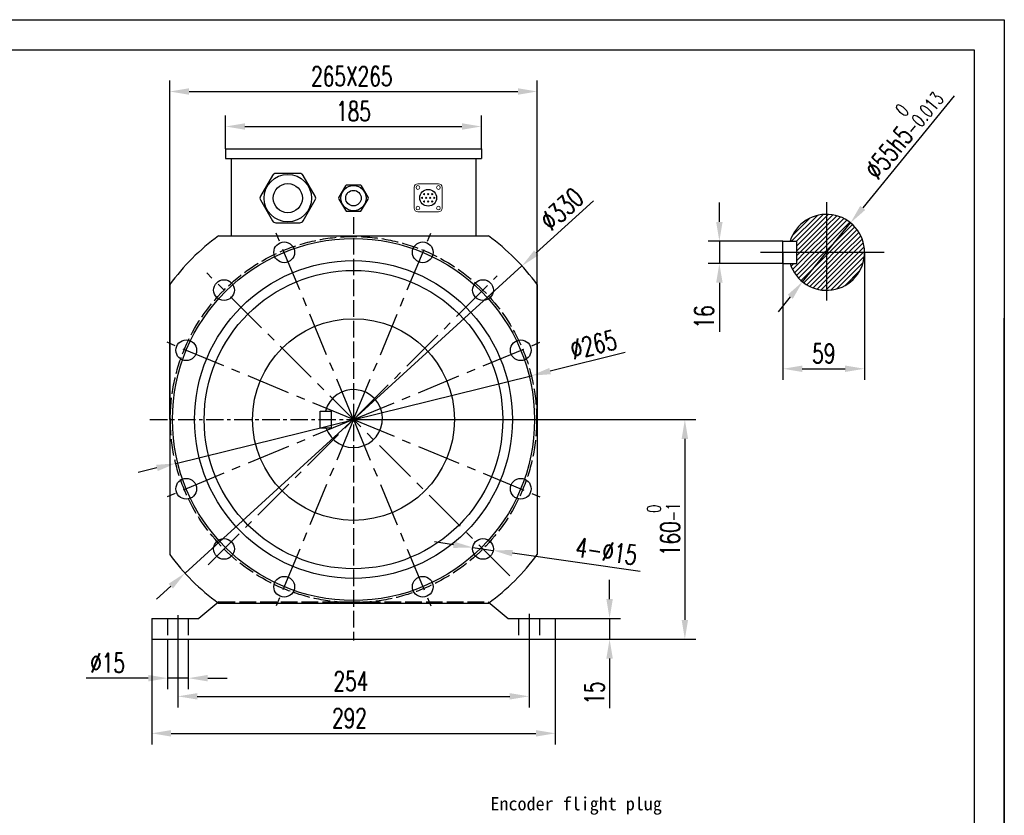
# Model space of a CAD drawing. Header units: inches. Extents: x -9426 to 8431, y -15951 to -4411.
# Tile 15 of 15: x -5971 to -5259, y -15231 to -14655. Entities that reach past the tile are written whole.
import ezdxf

# ---------------------------------------------------------------- set-up
doc = ezdxf.new("R2010")
doc.units = ezdxf.units.IN
doc.header["$MEASUREMENT"] = 0
for name, pattern in [('ACAD_ISO02W100', [15, 12, -3]), ('CENTER', [50.8, 31.75, -6.35, 6.35, -6.35]), ('CENTERX2', [20.32, 12.7, -2.54, 2.54, -2.54])]:
    doc.linetypes.add(name, pattern=pattern)
doc.layers.add('1', color=1, linetype='Continuous')
doc.layers.add('实线', color=7, linetype='Continuous', lineweight=30)
doc.styles.add('wldj', font='txt.shx', dxfattribs={"width": 0.7, "bigfont": 'INTECAD.SHX'})
doc.dimstyles.new('半径标注', dxfattribs={"dimscale": 4, "dimtxt": 3.5, "dimasz": 3.5, "dimexe": 2, "dimexo": 0, "dimgap": 1, "dimtad": 1, "dimdec": 3, "dimdsep": 46, "dimtxsty": 'wldj', "dimcen": 0.09, "dimclrd": 1, "dimclre": 1, "dimclrt": 3, "dimazin": 2, "dimtfac": 0.7, "dimtdec": 3, "dimtmove": 0, "dimatfit": 3, "dimfxl": 1, "dimtzin": 0, "dimarcsym": 0})
pattern_1 = [(45, (8905.002, -1278.941), (-1.76776695, 1.76776695), [])]

# ---------------------------------------------------------------- blocks, each defined once
blk = doc.blocks.new('*D92')
at = {"color": 1, "lineweight": -2}
for p, q in [((-5295.28, -14710.12), (-5361.45, -14791.33)), ((-5405.04, -14844.82), (-5370.3, -14802.18)), ((-5413.88, -14855.67), (-5422.73, -14866.52))]:
    blk.add_line(p, q, dxfattribs=at)
at = {"color": 1}
for points in [[(-5363.26, -14789.85), (-5359.64, -14792.8), (-5370.3, -14802.18)], [(-5412.07, -14857.14), (-5415.69, -14854.2), (-5405.04, -14844.82)]]:
    blk.add_solid(points, dxfattribs=at)
at = {"layer": 'Defpoints', "color": 0}
for p in [(-5370.3, -14802.18), (-5405.04, -14844.82)]:
    blk.add_point(p, dxfattribs=at)
at = {"color": 3, "insert": (-5335.56, -14734.75), "char_height": 14, "attachment_point": 5, "rotation": 50.82496, "style": 'wldj'}
blk.add_mtext('%%c55h5{\\H10;\\S 0^ -0.013;}', dxfattribs=at)
blk = doc.blocks.new('*D93')
at = {"color": 1, "lineweight": -2}
for p, q in [((-5419.17, -14823.5), (-5419.17, -14915.79)), ((-5360.17, -14823.5), (-5360.17, -14915.79)), ((-5405.17, -14907.79), (-5374.17, -14907.79))]:
    blk.add_line(p, q, dxfattribs=at)
at = {"color": 1}
for points in [[(-5405.17, -14905.46), (-5405.17, -14910.13), (-5419.17, -14907.79)], [(-5374.17, -14910.13), (-5374.17, -14905.46), (-5360.17, -14907.79)]]:
    blk.add_solid(points, dxfattribs=at)
at = {"layer": 'Defpoints', "color": 0}
for p in [(-5419.17, -14823.5), (-5360.17, -14823.5), (-5360.17, -14907.79)]:
    blk.add_point(p, dxfattribs=at)
at = {"color": 3, "insert": (-5389.67, -14896.79), "char_height": 14, "attachment_point": 5, "style": 'wldj'}
blk.add_mtext('59', dxfattribs=at)
blk = doc.blocks.new('*D94')
at = {"color": 1, "lineweight": -2}
for p, q in [((-5465.19, -14801.5), (-5465.19, -14787.5)), ((-5419.17, -14815.5), (-5473.19, -14815.5)), ((-5465.19, -14815.5), (-5465.19, -14831.5)), ((-5419.17, -14831.5), (-5473.19, -14831.5)), ((-5465.19, -14845.5), (-5465.19, -14881.03))]:
    blk.add_line(p, q, dxfattribs=at)
at = {"color": 1}
for points in [[(-5467.52, -14801.5), (-5462.85, -14801.5), (-5465.19, -14815.5)], [(-5462.85, -14845.5), (-5467.52, -14845.5), (-5465.19, -14831.5)]]:
    blk.add_solid(points, dxfattribs=at)
at = {"layer": 'Defpoints', "color": 0}
for p in [(-5419.17, -14815.5), (-5465.19, -14831.5), (-5419.17, -14831.5)]:
    blk.add_point(p, dxfattribs=at)
at = {"color": 3, "insert": (-5476.19, -14870.27), "char_height": 14, "attachment_point": 5, "rotation": 90, "style": 'wldj'}
blk.add_mtext('16', dxfattribs=at)
blk = doc.blocks.new('*D97')
at = {"color": 1, "lineweight": -2}
for p, q in [((-5822.41, -14748.54), (-5822.41, -14724.4)), ((-5637.41, -14748.54), (-5637.41, -14724.4)), ((-5808.41, -14732.4), (-5651.41, -14732.4))]:
    blk.add_line(p, q, dxfattribs=at)
at = {"color": 1}
for points in [[(-5808.41, -14730.07), (-5808.41, -14734.74), (-5822.41, -14732.4)], [(-5651.41, -14734.74), (-5651.41, -14730.07), (-5637.41, -14732.4)]]:
    blk.add_solid(points, dxfattribs=at)
at = {"layer": 'Defpoints', "color": 0}
for p in [(-5637.41, -14732.4), (-5822.41, -14748.54), (-5637.41, -14748.54)]:
    blk.add_point(p, dxfattribs=at)
at = {"color": 3, "insert": (-5729.91, -14721.4), "char_height": 14, "attachment_point": 5, "style": 'wldj'}
blk.add_mtext('185', dxfattribs=at)
blk = doc.blocks.new('*D81')
at = {"color": 1, "lineweight": -2}
for p, q in [((-5862.91, -14944.54), (-5862.91, -14699.06)), ((-5596.91, -14944.54), (-5596.91, -14699.06)), ((-5848.91, -14707.06), (-5610.91, -14707.06))]:
    blk.add_line(p, q, dxfattribs=at)
at = {"color": 1}
for points in [[(-5848.91, -14704.73), (-5848.91, -14709.4), (-5862.91, -14707.06)], [(-5610.91, -14709.4), (-5610.91, -14704.73), (-5596.91, -14707.06)]]:
    blk.add_solid(points, dxfattribs=at)
at = {"layer": 'Defpoints', "color": 0}
for p in [(-5596.91, -14707.06), (-5862.91, -14944.54), (-5596.91, -14944.54)]:
    blk.add_point(p, dxfattribs=at)
at = {"color": 3, "insert": (-5731.15, -14696.06), "char_height": 14, "attachment_point": 5, "style": 'wldj'}
blk.add_mtext('265X265', dxfattribs=at)
blk = doc.blocks.new('*D98')
at = {"color": 1, "lineweight": -2}
for p, q in [((-5657.5, -15035.18), (-5671.36, -15033.19)), ((-5643.64, -15037.16), (-5628.79, -15039.29)), ((-5522.53, -15054.51), (-5614.93, -15041.28))]:
    blk.add_line(p, q, dxfattribs=at)
at = {"color": 1}
for points in [[(-5657.83, -15037.49), (-5657.17, -15032.87), (-5643.64, -15037.16)], [(-5614.6, -15038.97), (-5615.26, -15043.58), (-5628.79, -15039.29)]]:
    blk.add_solid(points, dxfattribs=at)
at = {"layer": 'Defpoints', "color": 0}
for p in [(-5643.64, -15037.16), (-5628.79, -15039.29)]:
    blk.add_point(p, dxfattribs=at)
at = {"color": 3, "insert": (-5546.87, -15039.91), "char_height": 14, "attachment_point": 5, "rotation": 351.84913, "style": 'wldj'}
blk.add_mtext('4-%%C15', dxfattribs=at)
blk = doc.blocks.new('*D99')
at = {"color": 1, "lineweight": -2}
for p, q in [((-5875.91, -15096.04), (-5875.91, -15179.7)), ((-5583.91, -15096.04), (-5583.91, -15179.7)), ((-5861.91, -15171.7), (-5597.91, -15171.7))]:
    blk.add_line(p, q, dxfattribs=at)
at = {"color": 1}
for points in [[(-5861.91, -15169.37), (-5861.91, -15174.03), (-5875.91, -15171.7)], [(-5597.91, -15174.03), (-5597.91, -15169.37), (-5583.91, -15171.7)]]:
    blk.add_solid(points, dxfattribs=at)
at = {"layer": 'Defpoints', "color": 0}
for p in [(-5875.91, -15096.04), (-5583.91, -15096.04), (-5583.91, -15171.7)]:
    blk.add_point(p, dxfattribs=at)
at = {"color": 3, "insert": (-5732.81, -15160.7), "char_height": 14, "attachment_point": 5, "style": 'wldj'}
blk.add_mtext('292', dxfattribs=at)
blk = doc.blocks.new('*D100')
at = {"color": 1, "lineweight": -2}
for p, q in [((-5856.91, -15103.54), (-5856.91, -15152.93)), ((-5602.91, -15103.54), (-5602.91, -15152.93)), ((-5842.91, -15144.93), (-5616.91, -15144.93))]:
    blk.add_line(p, q, dxfattribs=at)
at = {"color": 1}
for points in [[(-5842.91, -15142.6), (-5842.91, -15147.26), (-5856.91, -15144.93)], [(-5616.91, -15147.26), (-5616.91, -15142.6), (-5602.91, -15144.93)]]:
    blk.add_solid(points, dxfattribs=at)
at = {"layer": 'Defpoints', "color": 0}
for p in [(-5856.91, -15103.54), (-5602.91, -15103.54), (-5602.91, -15144.93)]:
    blk.add_point(p, dxfattribs=at)
at = {"color": 3, "insert": (-5731.8, -15133.93), "char_height": 14, "attachment_point": 5, "style": 'wldj'}
blk.add_mtext('254', dxfattribs=at)
blk = doc.blocks.new('*D101')
at = {"color": 1, "lineweight": -2}
for p, q in [((-5864.41, -15103.54), (-5864.41, -15139.77)), ((-5849.41, -15103.54), (-5849.41, -15139.77)), ((-5878.41, -15131.77), (-5923.27, -15131.77)), ((-5849.41, -15131.77), (-5864.41, -15131.77)), ((-5835.41, -15131.77), (-5821.41, -15131.77))]:
    blk.add_line(p, q, dxfattribs=at)
at = {"color": 1}
for points in [[(-5878.41, -15134.1), (-5878.41, -15129.44), (-5864.41, -15131.77)], [(-5835.41, -15129.44), (-5835.41, -15134.1), (-5849.41, -15131.77)]]:
    blk.add_solid(points, dxfattribs=at)
at = {"layer": 'Defpoints', "color": 0}
for p in [(-5864.41, -15103.54), (-5849.41, -15103.54), (-5864.41, -15131.77)]:
    blk.add_point(p, dxfattribs=at)
at = {"color": 3, "insert": (-5907.84, -15120.77), "char_height": 14, "attachment_point": 5, "style": 'wldj'}
blk.add_mtext('%%C15', dxfattribs=at)
blk = doc.blocks.new('*D82')
at = {"color": 1, "lineweight": -2}
for p, q in [((-5729.91, -14944.54), (-5482.14, -14944.54)), ((-5490.14, -14958.54), (-5490.14, -15089.54)), ((-5587.46, -15103.54), (-5482.14, -15103.54))]:
    blk.add_line(p, q, dxfattribs=at)
at = {"color": 1}
for points in [[(-5487.81, -14958.54), (-5492.47, -14958.54), (-5490.14, -14944.54)], [(-5492.47, -15089.54), (-5487.81, -15089.54), (-5490.14, -15103.54)]]:
    blk.add_solid(points, dxfattribs=at)
at = {"layer": 'Defpoints', "color": 0}
for p in [(-5729.91, -14944.54), (-5587.46, -15103.54), (-5490.14, -15103.54)]:
    blk.add_point(p, dxfattribs=at)
at = {"color": 3, "insert": (-5505.57, -15024.04), "char_height": 14, "attachment_point": 5, "rotation": 90, "style": 'wldj'}
blk.add_mtext('160{\\H0.7x;\\S 0^ -1;}', dxfattribs=at)
blk = doc.blocks.new('*D102')
at = {"color": 1, "lineweight": -2}
for p, q in [((-5533.23, -14896.04), (-5587.67, -14909.46)), ((-5858.55, -14976.26), (-5601.26, -14912.81)), ((-5872.15, -14979.61), (-5885.74, -14982.96))]:
    blk.add_line(p, q, dxfattribs=at)
at = {"color": 1}
for points in [[(-5588.23, -14907.19), (-5587.11, -14911.73), (-5601.26, -14912.81)], [(-5871.59, -14981.88), (-5872.7, -14977.35), (-5858.55, -14976.26)]]:
    blk.add_solid(points, dxfattribs=at)
at = {"layer": 'Defpoints', "color": 0}
for p in [(-5601.26, -14912.81), (-5858.55, -14976.26)]:
    blk.add_point(p, dxfattribs=at)
at = {"color": 3, "insert": (-5556.29, -14890.39), "char_height": 14, "attachment_point": 5, "rotation": 13.85244, "style": 'wldj'}
blk.add_mtext('%%c265', dxfattribs=at)
blk = doc.blocks.new('*D103')
at = {"color": 1, "lineweight": -2}
for p, q in [((-5556.24, -14786.12), (-5597.66, -14823.9)), ((-5851.81, -15055.73), (-5608.01, -14833.34)), ((-5862.15, -15065.17), (-5872.49, -15074.6))]:
    blk.add_line(p, q, dxfattribs=at)
at = {"color": 1}
for points in [[(-5599.24, -14822.18), (-5596.09, -14825.63), (-5608.01, -14833.34)], [(-5860.58, -15066.89), (-5863.72, -15063.45), (-5851.81, -15055.73)]]:
    blk.add_solid(points, dxfattribs=at)
at = {"layer": 'Defpoints', "color": 0}
for p in [(-5608.01, -14833.34), (-5851.81, -15055.73)]:
    blk.add_point(p, dxfattribs=at)
at = {"color": 3, "insert": (-5579.19, -14792.16), "char_height": 14, "attachment_point": 5, "rotation": 42.37125, "style": 'wldj'}
blk.add_mtext('%%c330', dxfattribs=at)
blk = doc.blocks.new('*D104')
at = {"color": 1, "lineweight": -2}
for p, q in [((-5544.62, -15074.54), (-5544.62, -15060.54)), ((-5590.72, -15088.54), (-5536.62, -15088.54)), ((-5544.62, -15088.54), (-5544.62, -15103.54)), ((-5590.72, -15103.54), (-5536.62, -15103.54)), ((-5544.62, -15117.54), (-5544.62, -15153.54))]:
    blk.add_line(p, q, dxfattribs=at)
at = {"color": 1}
for points in [[(-5546.96, -15074.54), (-5542.29, -15074.54), (-5544.62, -15088.54)], [(-5542.29, -15117.54), (-5546.96, -15117.54), (-5544.62, -15103.54)]]:
    blk.add_solid(points, dxfattribs=at)
at = {"layer": 'Defpoints', "color": 0}
for p in [(-5590.72, -15088.54), (-5590.72, -15103.54), (-5544.62, -15103.54)]:
    blk.add_point(p, dxfattribs=at)
at = {"color": 3, "insert": (-5555.62, -15142.54), "char_height": 14, "attachment_point": 5, "rotation": 90, "style": 'wldj'}
blk.add_mtext('15', dxfattribs=at)

msp = doc.modelspace()

# ---------------------------------------------------------------- hatches: boundary and pattern name
h = msp.add_hatch()
h.set_pattern_fill('ANSI31', color=256, scale=20, style=0)
h.set_pattern_definition(pattern_1)
h.paths.add_polyline_path([(-5387.6677, -14795.9994, 0.33017444), (-5413.9783, -14815.4994), (-5409.1677, -14815.4994), (-5409.1677, -14823.4994), (-5387.6677, -14823.4994)])
h = msp.add_hatch()
h.set_pattern_fill('ANSI31', color=256, scale=20, style=0)
h.set_pattern_definition(pattern_1)
h.paths.add_polyline_path([(-5387.6677, -14795.9994), (-5387.6677, -14823.4994), (-5360.1677, -14823.4994, 0.41421356)])
h = msp.add_hatch()
h.set_pattern_fill('ANSI31', color=256, scale=20, style=0)
h.set_pattern_definition(pattern_1)
h.paths.add_polyline_path([(-5387.6677, -14823.4994), (-5409.1677, -14823.4994), (-5409.1677, -14831.4994), (-5413.9783, -14831.4994, 0.33017444), (-5387.6677, -14850.9994)])
h = msp.add_hatch()
h.set_pattern_fill('ANSI31', color=256, scale=20, style=0)
h.set_pattern_definition(pattern_1)
h.paths.add_polyline_path([(-5360.1677, -14823.4994), (-5387.6677, -14823.4994), (-5387.6677, -14850.9994, 0.41421356)])

# ---------------------------------------------------------------- linework, layer by layer
for p, q in [((-7091.4092, -14655.0909), (-5259.0223, -14655.0909)), ((-5259.0223, -14655.0909), (-5259.0223, -15950.8502)), ((-5822.407, -14748.5352), (-5822.407, -14755.5352)), ((-5822.407, -14748.5352), (-5822.407, -14755.5352)), ((-5822.407, -14748.5352), (-5637.407, -14748.5352)), ((-5637.407, -14748.5352), (-5637.407, -14755.5352)), ((-5637.407, -14748.5352), (-5637.407, -14755.5352)), ((-5822.407, -14755.5352), (-5637.407, -14755.5352)), ((-5818.407, -14755.5352), (-5818.407, -14811.5352)), ((-5641.407, -14755.5352), (-5641.407, -14811.5352)), ((-5387.6677, -14787.1872), (-5387.6677, -14858.3584)), ((-5827.5595, -14811.5352), (-5632.2546, -14811.5352)), ((-5419.1677, -14815.4994), (-5409.1677, -14815.4994)), ((-5419.1677, -14831.4994), (-5419.1677, -14815.4994)), ((-5409.1677, -14831.4994), (-5409.1677, -14815.4994)), ((-5435.5117, -14823.4994), (-5345.9161, -14823.4994)), ((-5419.1677, -14831.4994), (-5409.1677, -14831.4994)), ((-5862.907, -14846.8827), (-5862.907, -15042.1876)), ((-5596.907, -14846.8827), (-5596.907, -15042.1876)), ((-5259.0223, -15950.8502), (-5259.0223, -14871.0508)), ((-5753.9196, -14938.5352), (-5745.9196, -14938.5352)), ((-5753.9196, -14950.5352), (-5753.9196, -14938.5352)), ((-5745.9196, -14950.5352), (-5745.9196, -14938.5352)), ((-5753.9196, -14950.5352), (-5745.9196, -14950.5352)), ((-5827.407, -15076.5352), (-5841.907, -15088.5352)), ((-5827.5595, -15077.5352), (-5632.2546, -15077.5352)), ((-5632.407, -15076.5352), (-5617.907, -15088.5352)), ((-5875.907, -15088.5352), (-5875.907, -15103.5352)), ((-5875.907, -15088.5352), (-5841.907, -15088.5352)), ((-5856.907, -15086.1373), (-5856.907, -15106.105)), ((-5617.907, -15088.5352), (-5583.907, -15088.5352)), ((-5602.907, -15085.0928), (-5602.907, -15107.2058)), ((-5583.907, -15088.5352), (-5583.907, -15103.5352)), ((-5875.907, -15103.5352), (-5583.907, -15103.5352))]:
    msp.add_line(p, q)
at = {"color": 7, "linetype": 'Continuous', "lineweight": 15}
for p, q in [((-5683.408, -14773.8947), (-5668.3744, -14773.8947)), ((-5686, -14791.5203), (-5686, -14776.4867)), ((-5665.7824, -14791.5203), (-5665.7824, -14776.4867)), ((-5683.408, -14794.1123), (-5668.3744, -14794.1123))]:
    msp.add_line(p, q, dxfattribs=at)
at = {"color": 1, "linetype": 'ACAD_ISO02W100'}
for p, q in [((-5729.907, -14798.1327), (-5729.907, -15104.5352)), ((-5864.407, -15088.5352), (-5864.407, -15103.5352)), ((-5849.407, -15088.5352), (-5849.407, -15103.5352)), ((-5610.407, -15088.5352), (-5610.407, -15103.5352)), ((-5595.407, -15088.5352), (-5595.407, -15103.5352))]:
    msp.add_line(p, q, dxfattribs=at)
at = {"color": 1, "linetype": 'CENTER'}
for p, q in [((-5729.907, -14944.5352), (-5787.9012, -14804.5248)), ((-5729.907, -14944.5352), (-5671.9128, -14804.5248)), ((-5616.7699, -15057.6722), (-5836.1306, -14838.3116)), ((-5835.0426, -15049.6707), (-5625.9942, -14840.6223)), ((-5729.907, -14944.5352), (-5869.9174, -14886.541)), ((-5729.907, -14944.5352), (-5589.8966, -14886.541)), ((-5729.907, -14944.5352), (-5869.9174, -15002.5294)), ((-5729.907, -14944.5352), (-5787.9012, -15084.5455)), ((-5729.907, -14944.5352), (-5671.9128, -15084.5455)), ((-5729.907, -14944.5352), (-5589.8966, -15002.5294))]:
    msp.add_line(p, q, dxfattribs=at)
at = {"color": 1, "linetype": 'CENTERX2'}
msp.add_line((-5877.1962, -14944.5352), (-5583.4931, -14944.5352), dxfattribs=at)
at = {"color": 2, "linetype": 'ACAD_ISO02W100'}
msp.add_line((-5827.407, -15076.5352), (-5632.407, -15076.5352), dxfattribs=at)
at = {"color": 7, "linetype": 'Continuous', "lineweight": 15}
for centre in [(-5683.3216, -14776.5731), (-5668.4608, -14776.5731), (-5683.3216, -14791.4339), (-5668.4608, -14791.4339)]:
    msp.add_circle(centre, 1.3392, dxfattribs=at)
for centre, radius in [((-5675.8912, -14784.0035), 6.0569), ((-5729.907, -14944.5352), 131), ((-5780.0385, -14823.5069), 7.5), ((-5679.7755, -14823.5069), 7.5), ((-5729.907, -14944.5352), 115), ((-5729.907, -14944.5352), 108), ((-5823.5987, -14850.8435), 7.5), ((-5636.2154, -14850.8435), 7.5), ((-5729.907, -14944.5352), 73), ((-5850.9352, -14894.4036), 7.5), ((-5608.8788, -14894.4036), 7.5), ((-5850.9352, -14994.6667), 7.5), ((-5608.8788, -14994.6667), 7.5), ((-5823.5987, -15038.2268), 7.5), ((-5636.2154, -15038.2268), 7.5), ((-5780.0385, -15065.5634), 7.5), ((-5679.7755, -15065.5634), 7.5)]:
    msp.add_circle(centre, radius)
at = {"color": 1, "linetype": 'ACAD_ISO02W100'}
msp.add_circle((-5729.907, -14944.5352), 132.5, dxfattribs=at)
at = {"color": 7, "linetype": 'Continuous', "lineweight": 15}
for centre, radius, start, end in [((-5683.408, -14776.4867), 2.592, 90, 180), ((-5668.3744, -14776.4867), 2.592, 0, 90), ((-5678.8564, -14781.3471), 0.4324, 0, 180), ((-5678.8564, -14781.3471), 0.4324, 180, 0), ((-5675.8912, -14781.3471), 0.4324, 0, 180), ((-5675.8912, -14781.3471), 0.4324, 180, 0), ((-5672.9259, -14781.3471), 0.4324, 0, 180), ((-5672.9259, -14781.3471), 0.4324, 180, 0), ((-5680.339, -14784.0035), 0.4324, 0, 180), ((-5680.339, -14784.0035), 0.4324, 180, 0), ((-5678.8564, -14786.6599), 0.4324, 0, 180), ((-5678.8564, -14786.6599), 0.4324, 180, 0), ((-5677.3738, -14784.0035), 0.4324, 0, 180), ((-5677.3738, -14784.0035), 0.4324, 180, 0), ((-5675.8912, -14786.6599), 0.4324, 0, 180), ((-5675.8912, -14786.6599), 0.4324, 180, 0), ((-5674.4085, -14784.0035), 0.4324, 0, 180), ((-5674.4085, -14784.0035), 0.4324, 180, 0), ((-5672.9259, -14786.6599), 0.4324, 0, 180), ((-5672.9259, -14786.6599), 0.4324, 180, 0), ((-5671.4433, -14784.0035), 0.4324, 0, 180), ((-5671.4433, -14784.0035), 0.4324, 180, 0), ((-5683.408, -14791.5203), 2.592, 180, 270), ((-5668.3744, -14791.5203), 2.592, 270, 0)]:
    msp.add_arc(centre, radius, start, end, dxfattribs=at)
for centre, radius, start, end in [((-5387.6677, -14823.4994), 27.5, 196.9123898, 163.0876102), ((-5729.907, -14944.5352), 165, 126.2871916, 143.7128084), ((-5729.907, -14944.5352), 165, 36.2871916, 53.7128084), ((-5729.907, -14943.8086), 21, 198.6819288, 165.4565366), ((-5729.907, -14944.5352), 165, 216.2871916, 233.7128084), ((-5729.907, -14944.5352), 165, 306.2871916, 323.7128084)]:
    msp.add_arc(centre, radius, start, end)
at = {"layer": '1'}
for p, q in [((-6982.3385, -14676.905), (-5280.8364, -14676.905)), ((-5280.8364, -14676.905), (-5280.8364, -15929.0361))]:
    msp.add_line(p, q, dxfattribs=at)
at = {"layer": '实线', "color": 0}
for p, q in [((-5788.4846, -14767.78), (-5797.2488, -14782.96)), ((-5768.67, -14766.46), (-5786.1983, -14766.46)), ((-5757.6195, -14782.96), (-5766.3837, -14767.78)), ((-5725.2328, -14774.776), (-5734.5812, -14774.776)), ((-5735.8006, -14775.48), (-5740.4748, -14783.576)), ((-5719.3392, -14783.576), (-5724.0134, -14775.48)), ((-5797.2488, -14785.6), (-5788.4846, -14800.78)), ((-5766.3837, -14800.78), (-5757.6195, -14785.6)), ((-5740.4748, -14784.984), (-5735.8006, -14793.08)), ((-5724.0134, -14793.08), (-5719.3392, -14784.984)), ((-5734.5812, -14793.784), (-5725.2328, -14793.784)), ((-5786.1983, -14802.1), (-5768.67, -14802.1))]:
    msp.add_line(p, q, dxfattribs=at)
for centre, radius in [((-5777.4342, -14784.28), 17.16), ((-5777.4342, -14784.28), 10.56), ((-5729.907, -14784.28), 9.152), ((-5729.907, -14784.28), 5.632)]:
    msp.add_circle(centre, radius, dxfattribs=at)
for centre, radius, start, end in [((-5786.1983, -14769.1), 2.64, 90, 150), ((-5768.67, -14769.1), 2.64, 30, 90), ((-5734.5812, -14776.184), 1.408, 90, 150), ((-5725.2328, -14776.184), 1.408, 30, 90), ((-5794.9625, -14784.28), 2.64, 150, 210), ((-5759.9058, -14784.28), 2.64, 330, 30), ((-5739.2555, -14784.28), 1.408, 150, 210), ((-5720.5586, -14784.28), 1.408, 330, 30), ((-5734.5812, -14792.376), 1.408, 210, 270), ((-5725.2328, -14792.376), 1.408, 270, 330), ((-5786.1983, -14799.46), 2.64, 210, 270), ((-5768.67, -14799.46), 2.64, 270, 330)]:
    msp.add_arc(centre, radius, start, end, dxfattribs=at)

# ---------------------------------------------------------------- texts
at = {"insert": (-5630.8283, -15217.861), "char_height": 9.6, "width": 1257.732614, "attachment_point": 1}
msp.add_mtext('{\\fKaiTi_GB2312|b0|i0|c134|p49;Encoder flight plug}', dxfattribs=at)

# ---------------------------------------------------------------- dimensions: what is measured, and where the dimension line sits
dim = msp.add_linear_dim(base=(-5596.907, -14707.0619), p1=(-5862.907, -14944.5352), p2=(-5596.907, -14944.5352), text='265X265', dimstyle='半径标注')
dim.commit()
dim.dimension.update_dxf_attribs({"geometry": '*D81', "text_midpoint": (-5731.1474, -14707.0619), "dimtype": 160})
for p1, p2, text, picture, middle in [((-5405.0392, -14844.8179), (-5370.2962, -14802.1808), '%%c55h5{\\H10;\\S 0^ -0.013;}', '*D92', (-5323.4154, -14744.6481)), ((-5643.6396, -15037.1635), (-5628.7911, -15039.2902), '4-%%C15', '*D98', (-5548.4281, -15050.8003))]:
    dim = msp.add_diameter_dim_2p(p1=p1, p2=p2, text=text, dimstyle='半径标注')
    dim.commit()
    dim.dimension.update_dxf_attribs({"geometry": picture, "text_midpoint": middle, "dimtype": 163})
for base, p1, p2, text, picture, middle in [((-5637.407, -14732.4039), (-5822.407, -14748.5352), (-5637.407, -14748.5352), '185', '*D97', (-5729.907, -14721.4039)), ((-5864.407, -15131.7693), (-5849.407, -15103.5352), (-5864.407, -15103.5352), '%%C15', '*D101', (-5907.8404, -15120.7693))]:
    dim = msp.add_linear_dim(base=base, p1=p1, p2=p2, text=text, dimstyle='半径标注')
    dim.commit()
    dim.dimension.update_dxf_attribs({"geometry": picture, "text_midpoint": middle})
for p1, p2, picture, middle in [((-5851.808, -15055.7339), (-5608.0061, -14833.3364), '*D103', (-5579.1938, -14792.1646)), ((-5858.5533, -14976.2586), (-5601.2607, -14912.8117), '*D102', (-5556.2871, -14890.392))]:
    dim = msp.add_diameter_dim_2p(p1=p1, p2=p2, dimstyle='半径标注')
    dim.commit()
    dim.dimension.update_dxf_attribs({"geometry": picture, "text_midpoint": middle})
for base, p1, p2, picture, middle in [((-5465.1862, -14831.4994), (-5419.1677, -14815.4994), (-5419.1677, -14831.4994), '*D94', (-5476.1862, -14870.2661)), ((-5544.625, -15103.5352), (-5590.7213, -15088.5352), (-5590.7213, -15103.5352), '*D104', (-5555.625, -15142.5352))]:
    dim = msp.add_linear_dim(base=base, p1=p1, p2=p2, angle=90, dimstyle='半径标注')
    dim.commit()
    dim.dimension.update_dxf_attribs({"geometry": picture, "text_midpoint": middle})
dim = msp.add_linear_dim(base=(-5360.1677, -14907.7946), p1=(-5419.1677, -14823.4994), p2=(-5360.1677, -14823.4994), dimstyle='半径标注')
dim.commit()
dim.dimension.update_dxf_attribs({"geometry": '*D93', "text_midpoint": (-5389.6677, -14896.7946)})
dim = msp.add_linear_dim(base=(-5490.1389, -15103.5352), p1=(-5729.907, -14944.5352), p2=(-5587.4637, -15103.5352), angle=90, text='160{\\H0.7x;\\S 0^ -1;}', dimstyle='半径标注')
dim.commit()
dim.dimension.update_dxf_attribs({"geometry": '*D82', "text_midpoint": (-5505.5722, -15024.0352)})
for base, p1, p2, picture, middle in [((-5583.907, -15171.6989), (-5875.907, -15096.0352), (-5583.907, -15096.0352), '*D99', (-5732.8093, -15171.6989)), ((-5602.907, -15144.9316), (-5856.907, -15103.5352), (-5602.907, -15103.5352), '*D100', (-5731.7982, -15144.9316))]:
    dim = msp.add_linear_dim(base=base, p1=p1, p2=p2, dimstyle='半径标注')
    dim.commit()
    dim.dimension.update_dxf_attribs({"geometry": picture, "text_midpoint": middle, "dimtype": 160})

doc.saveas('drawing.dxf')
